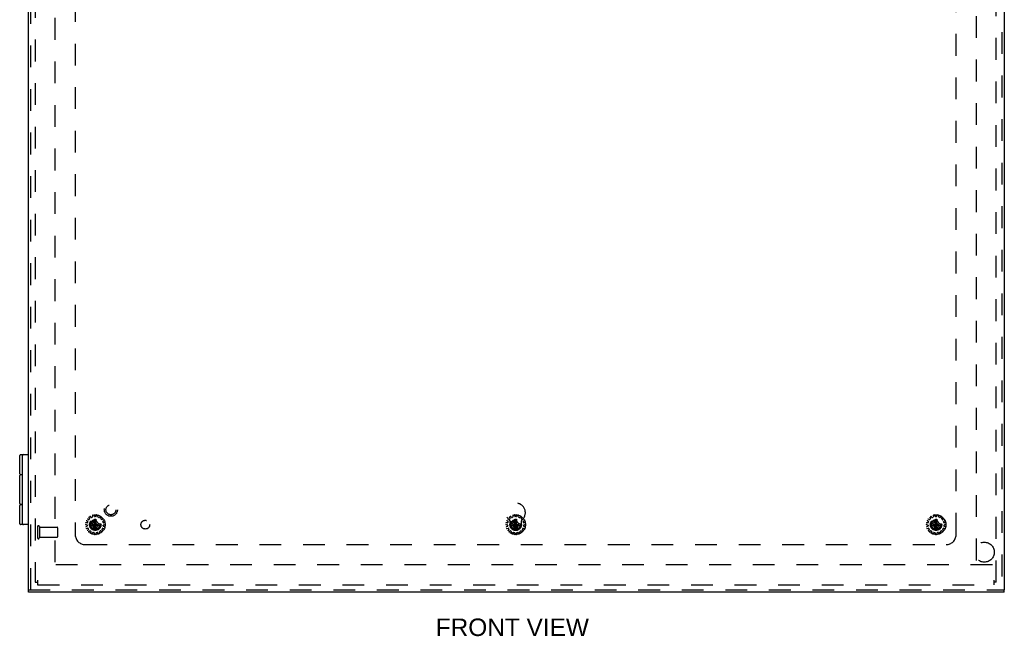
# Model space of a CAD drawing. Header units: inches. Extents: x 0 to 98.9, y 0 to 64.
# Tile 5 of 12: x 20.3 to 44.9, y 16.1 to 31.5. Entities that reach past the tile are written whole.
import ezdxf

# ---------------------------------------------------------------- set-up
doc = ezdxf.new("R2010")
doc.units = ezdxf.units.IN
doc.header["$LTSCALE"] = 5.44
doc.header["$MEASUREMENT"] = 0
doc.linetypes.add('HIDDEN', pattern=[0.2, 0.1, -0.1])
for name, color, linetype in [('DEFAULT_2', 8, 'HIDDEN'), ('DIMENSIONS', 7, 'CONTINUOUS'), ('DOOR_ASSEMBLY', 7, 'CONTINUOUS'), ('SUBPANEL', 7, 'CONTINUOUS')]:
    doc.layers.add(name, color=color, linetype=linetype)
doc.styles.get("Standard").update_dxf_attribs({"font": 'arial.ttf'})

msp = doc.modelspace()

# ---------------------------------------------------------------- linework, layer by layer
at = {"layer": 'DEFAULT_2', "color": 8, "linetype": 'HIDDEN'}
for p, q in [((20.698, 47.314), (20.698, 17.434)), ((44.698, 17.434), (44.698, 47.314)), ((21.198, 17.934), (21.198, 46.814)), ((44.198, 46.814), (44.198, 17.934)), ((21.982, 18.973), (22.006, 18.957)), ((22.01, 18.945), (22.003, 18.926)), ((22.03, 18.999), (22.004, 19.011)), ((22.041, 19.052), (22.056, 19.028)), ((22.055, 19.016), (22.042, 19.001)), ((22.095, 19.056), (22.077, 19.078)), ((22.125, 19.062), (22.107, 19.053)), ((22.127, 19.101), (22.131, 19.072)), ((22.148, 18.924), (22.18, 18.978)), ((22.178, 19.082), (22.17, 19.11)), ((22.216, 18.734), (22.18, 19.014)), ((22.18, 19.013), (22.18, 19.014)), ((22.18, 18.734), (22.216, 19.014)), ((22.18, 18.978), (22.18, 19.013)), ((22.216, 18.769), (22.18, 18.978)), ((22.18, 18.769), (22.216, 18.978)), ((22.208, 19.075), (22.188, 19.075)), ((22.216, 19.014), (22.216, 19.013)), ((22.216, 19.013), (22.216, 18.978)), ((22.216, 18.978), (22.247, 18.924)), ((22.225, 19.11), (22.217, 19.082)), ((22.264, 19.072), (22.268, 19.101)), ((22.289, 19.053), (22.27, 19.062)), ((22.319, 19.078), (22.3, 19.056)), ((22.339, 19.028), (22.354, 19.052)), ((22.354, 19.001), (22.34, 19.016)), ((22.391, 19.011), (22.366, 18.999)), ((22.392, 18.926), (22.386, 18.945)), ((22.39, 18.957), (22.413, 18.973)), ((32.482, 18.973), (32.506, 18.957)), ((32.51, 18.945), (32.503, 18.926)), ((32.53, 18.999), (32.504, 19.011)), ((32.541, 19.052), (32.556, 19.028)), ((32.555, 19.016), (32.542, 19.001)), ((32.595, 19.056), (32.577, 19.078)), ((32.625, 19.062), (32.607, 19.053)), ((32.627, 19.101), (32.631, 19.072)), ((32.648, 18.924), (32.68, 18.978)), ((32.678, 19.082), (32.67, 19.11)), ((32.716, 18.734), (32.68, 19.014)), ((32.68, 19.013), (32.68, 19.014)), ((32.68, 18.734), (32.716, 19.014)), ((32.68, 18.978), (32.68, 19.013)), ((32.716, 18.769), (32.68, 18.978)), ((32.68, 18.769), (32.716, 18.978)), ((32.708, 19.075), (32.688, 19.075)), ((32.716, 19.014), (32.716, 19.013)), ((32.716, 19.013), (32.716, 18.978)), ((32.716, 18.978), (32.747, 18.924)), ((32.725, 19.11), (32.717, 19.082)), ((32.764, 19.072), (32.768, 19.101)), ((32.789, 19.053), (32.77, 19.062)), ((32.819, 19.078), (32.8, 19.056)), ((32.839, 19.028), (32.854, 19.052)), ((32.854, 19.001), (32.84, 19.016)), ((32.891, 19.011), (32.866, 18.999)), ((32.892, 18.926), (32.886, 18.945)), ((32.89, 18.957), (32.913, 18.973)), ((42.982, 18.973), (43.006, 18.957)), ((43.01, 18.945), (43.003, 18.926)), ((43.03, 18.999), (43.004, 19.011)), ((43.041, 19.052), (43.056, 19.028)), ((43.055, 19.016), (43.042, 19.001)), ((43.095, 19.056), (43.077, 19.078)), ((43.125, 19.062), (43.107, 19.053)), ((43.127, 19.101), (43.131, 19.072)), ((43.148, 18.924), (43.18, 18.978)), ((43.178, 19.082), (43.17, 19.11)), ((43.216, 18.734), (43.18, 19.014)), ((43.18, 19.013), (43.18, 19.014)), ((43.18, 18.734), (43.216, 19.014)), ((43.18, 18.978), (43.18, 19.013)), ((43.216, 18.769), (43.18, 18.978)), ((43.18, 18.769), (43.216, 18.978)), ((43.208, 19.075), (43.188, 19.075)), ((43.216, 19.014), (43.216, 19.013)), ((43.216, 19.013), (43.216, 18.978)), ((43.216, 18.978), (43.247, 18.924)), ((43.225, 19.11), (43.217, 19.082)), ((43.264, 19.072), (43.268, 19.101)), ((43.289, 19.053), (43.27, 19.062)), ((43.319, 19.078), (43.3, 19.056)), ((43.339, 19.028), (43.354, 19.052)), ((43.354, 19.001), (43.34, 19.016)), ((43.391, 19.011), (43.366, 18.999)), ((43.392, 18.926), (43.386, 18.945)), ((43.39, 18.957), (43.413, 18.973)), ((20.758, 18.826), (20.758, 18.542)), ((20.801, 18.826), (20.801, 18.542)), ((20.801, 18.808), (21.248, 18.808)), ((21.258, 18.798), (21.258, 18.57)), ((21.96, 18.877), (21.989, 18.872)), ((21.994, 18.92), (21.965, 18.921)), ((21.993, 18.833), (21.966, 18.822)), ((21.98, 18.78), (22.008, 18.787)), ((21.997, 18.863), (21.999, 18.843)), ((22.027, 18.753), (22.007, 18.732)), ((22.019, 18.782), (22.029, 18.765)), ((22.037, 18.699), (22.059, 18.717)), ((22.057, 18.892), (22.338, 18.856)), ((22.057, 18.892), (22.058, 18.892)), ((22.057, 18.856), (22.338, 18.892)), ((22.058, 18.856), (22.057, 18.856)), ((22.058, 18.892), (22.093, 18.892)), ((22.093, 18.856), (22.058, 18.856)), ((22.071, 18.717), (22.088, 18.705)), ((22.091, 18.694), (22.081, 18.667)), ((22.093, 18.892), (22.148, 18.924)), ((22.093, 18.892), (22.302, 18.856)), ((22.093, 18.856), (22.302, 18.892)), ((22.148, 18.824), (22.093, 18.856)), ((22.247, 18.824), (22.148, 18.924)), ((22.148, 18.824), (22.247, 18.924)), ((22.18, 18.769), (22.148, 18.824)), ((22.18, 18.735), (22.18, 18.769)), ((22.18, 18.734), (22.18, 18.735)), ((22.247, 18.824), (22.216, 18.769)), ((22.216, 18.769), (22.216, 18.735)), ((22.216, 18.735), (22.216, 18.734)), ((22.247, 18.924), (22.302, 18.892)), ((22.302, 18.856), (22.247, 18.824)), ((22.302, 18.892), (22.337, 18.892)), ((22.337, 18.856), (22.302, 18.856)), ((22.314, 18.667), (22.304, 18.694)), ((22.308, 18.705), (22.324, 18.717)), ((22.336, 18.717), (22.359, 18.699)), ((22.337, 18.892), (22.338, 18.892)), ((22.338, 18.856), (22.337, 18.856)), ((22.367, 18.765), (22.377, 18.782)), ((22.388, 18.732), (22.368, 18.753)), ((22.388, 18.787), (22.416, 18.78)), ((22.397, 18.843), (22.399, 18.863)), ((22.43, 18.921), (22.402, 18.92)), ((22.429, 18.822), (22.403, 18.833)), ((22.407, 18.872), (22.435, 18.877)), ((32.46, 18.877), (32.489, 18.872)), ((32.494, 18.92), (32.465, 18.921)), ((32.493, 18.833), (32.466, 18.822)), ((32.48, 18.78), (32.508, 18.787)), ((32.497, 18.863), (32.499, 18.843)), ((32.527, 18.753), (32.507, 18.732)), ((32.519, 18.782), (32.529, 18.765)), ((32.537, 18.699), (32.559, 18.717)), ((32.557, 18.856), (32.838, 18.892)), ((32.557, 18.892), (32.558, 18.892)), ((32.557, 18.892), (32.838, 18.856)), ((32.558, 18.856), (32.557, 18.856)), ((32.558, 18.892), (32.593, 18.892)), ((32.593, 18.856), (32.558, 18.856)), ((32.571, 18.717), (32.588, 18.705)), ((32.591, 18.694), (32.581, 18.667)), ((32.593, 18.892), (32.648, 18.924)), ((32.593, 18.856), (32.802, 18.892)), ((32.593, 18.892), (32.802, 18.856)), ((32.648, 18.824), (32.593, 18.856)), ((32.648, 18.924), (32.747, 18.824)), ((32.648, 18.824), (32.747, 18.924)), ((32.68, 18.769), (32.648, 18.824)), ((32.68, 18.735), (32.68, 18.769)), ((32.68, 18.734), (32.68, 18.735)), ((32.747, 18.824), (32.716, 18.769)), ((32.716, 18.769), (32.716, 18.735)), ((32.716, 18.735), (32.716, 18.734)), ((32.747, 18.924), (32.802, 18.892)), ((32.802, 18.856), (32.747, 18.824)), ((32.802, 18.892), (32.837, 18.892)), ((32.837, 18.856), (32.802, 18.856)), ((32.814, 18.667), (32.804, 18.694)), ((32.808, 18.705), (32.824, 18.717)), ((32.836, 18.717), (32.859, 18.699)), ((32.837, 18.892), (32.838, 18.892)), ((32.838, 18.856), (32.837, 18.856)), ((32.867, 18.765), (32.877, 18.782)), ((32.888, 18.732), (32.868, 18.753)), ((32.888, 18.787), (32.916, 18.78)), ((32.897, 18.843), (32.899, 18.863)), ((32.93, 18.921), (32.902, 18.92)), ((32.929, 18.822), (32.903, 18.833)), ((32.907, 18.872), (32.935, 18.877)), ((42.96, 18.877), (42.989, 18.872)), ((42.994, 18.92), (42.965, 18.921)), ((42.993, 18.833), (42.966, 18.822)), ((42.98, 18.78), (43.008, 18.787)), ((42.997, 18.863), (42.999, 18.843)), ((43.027, 18.753), (43.007, 18.732)), ((43.019, 18.782), (43.029, 18.765)), ((43.037, 18.699), (43.059, 18.717)), ((43.057, 18.856), (43.338, 18.892)), ((43.057, 18.892), (43.058, 18.892)), ((43.057, 18.892), (43.338, 18.856)), ((43.058, 18.856), (43.057, 18.856)), ((43.058, 18.892), (43.093, 18.892)), ((43.093, 18.856), (43.058, 18.856)), ((43.071, 18.717), (43.088, 18.705)), ((43.091, 18.694), (43.081, 18.667)), ((43.093, 18.892), (43.148, 18.924)), ((43.093, 18.856), (43.302, 18.892)), ((43.093, 18.892), (43.302, 18.856)), ((43.148, 18.824), (43.093, 18.856)), ((43.148, 18.924), (43.247, 18.824)), ((43.148, 18.824), (43.247, 18.924)), ((43.18, 18.769), (43.148, 18.824)), ((43.18, 18.735), (43.18, 18.769)), ((43.18, 18.734), (43.18, 18.735)), ((43.247, 18.824), (43.216, 18.769)), ((43.216, 18.769), (43.216, 18.735)), ((43.216, 18.735), (43.216, 18.734)), ((43.247, 18.924), (43.302, 18.892)), ((43.302, 18.856), (43.247, 18.824)), ((43.302, 18.892), (43.337, 18.892)), ((43.337, 18.856), (43.302, 18.856)), ((43.314, 18.667), (43.304, 18.694)), ((43.308, 18.705), (43.324, 18.717)), ((43.336, 18.717), (43.359, 18.699)), ((43.337, 18.892), (43.338, 18.892)), ((43.338, 18.856), (43.337, 18.856)), ((43.367, 18.765), (43.377, 18.782)), ((43.388, 18.732), (43.368, 18.753)), ((43.388, 18.787), (43.416, 18.78)), ((43.397, 18.843), (43.399, 18.863)), ((43.43, 18.921), (43.402, 18.92)), ((43.429, 18.822), (43.403, 18.833)), ((43.407, 18.872), (43.435, 18.877)), ((20.801, 18.56), (21.248, 18.56)), ((22.122, 18.649), (22.135, 18.674)), ((22.146, 18.679), (22.166, 18.675)), ((22.174, 18.666), (22.176, 18.637)), ((22.22, 18.637), (22.222, 18.666)), ((22.23, 18.675), (22.249, 18.679)), ((22.26, 18.674), (22.274, 18.649)), ((32.622, 18.649), (32.635, 18.674)), ((32.646, 18.679), (32.666, 18.675)), ((32.674, 18.666), (32.676, 18.637)), ((32.72, 18.637), (32.722, 18.666)), ((32.73, 18.675), (32.749, 18.679)), ((32.76, 18.674), (32.774, 18.649)), ((43.122, 18.649), (43.135, 18.674)), ((43.146, 18.679), (43.166, 18.675)), ((43.174, 18.666), (43.176, 18.637)), ((43.22, 18.637), (43.222, 18.666)), ((43.23, 18.675), (43.249, 18.679)), ((43.26, 18.674), (43.274, 18.649)), ((44.606, 17.874), (20.789, 17.874)), ((20.758, 17.486), (20.758, 17.374)), ((44.638, 17.486), (44.638, 17.374)), ((20.698, 17.434), (20.758, 17.434)), ((20.758, 17.374), (44.638, 17.374)), ((44.698, 17.434), (44.638, 17.434))]:
    msp.add_line(p, q, dxfattribs=at)
for points in [[(22.18, 19.014), (22.186, 19.014), (22.192, 19.014), (22.198, 19.014), (22.204, 19.014), (22.21, 19.014), (22.216, 19.014)], [(32.68, 19.014), (32.686, 19.014), (32.692, 19.014), (32.698, 19.014), (32.704, 19.014), (32.71, 19.014), (32.716, 19.014)], [(43.18, 19.014), (43.186, 19.014), (43.192, 19.014), (43.198, 19.014), (43.204, 19.014), (43.21, 19.014), (43.216, 19.014)], [(22.057, 18.874), (22.057, 18.877), (22.057, 18.88), (22.057, 18.883), (22.057, 18.886), (22.057, 18.889), (22.057, 18.892)], [(22.057, 18.856), (22.057, 18.859), (22.057, 18.862), (22.057, 18.865), (22.057, 18.868), (22.057, 18.871), (22.057, 18.874)], [(22.216, 18.734), (22.21, 18.733), (22.204, 18.733), (22.198, 18.733), (22.192, 18.733), (22.186, 18.733), (22.18, 18.734)], [(22.338, 18.892), (22.338, 18.889), (22.338, 18.886), (22.338, 18.883), (22.338, 18.88), (22.338, 18.877), (22.338, 18.874)], [(22.338, 18.874), (22.338, 18.871), (22.338, 18.868), (22.338, 18.865), (22.338, 18.862), (22.338, 18.859), (22.338, 18.856)], [(32.557, 18.874), (32.557, 18.877), (32.557, 18.88), (32.557, 18.883), (32.557, 18.886), (32.557, 18.889), (32.557, 18.892)], [(32.557, 18.856), (32.557, 18.859), (32.557, 18.862), (32.557, 18.865), (32.557, 18.868), (32.557, 18.871), (32.557, 18.874)], [(32.716, 18.734), (32.71, 18.733), (32.704, 18.733), (32.698, 18.733), (32.692, 18.733), (32.686, 18.733), (32.68, 18.734)], [(32.838, 18.892), (32.838, 18.889), (32.838, 18.886), (32.838, 18.883), (32.838, 18.88), (32.838, 18.877), (32.838, 18.874)], [(32.838, 18.874), (32.838, 18.871), (32.838, 18.868), (32.838, 18.865), (32.838, 18.862), (32.838, 18.859), (32.838, 18.856)], [(43.057, 18.874), (43.057, 18.877), (43.057, 18.88), (43.057, 18.883), (43.057, 18.886), (43.057, 18.889), (43.057, 18.892)], [(43.057, 18.856), (43.057, 18.859), (43.057, 18.862), (43.057, 18.865), (43.057, 18.868), (43.057, 18.871), (43.057, 18.874)], [(43.216, 18.734), (43.21, 18.733), (43.204, 18.733), (43.198, 18.733), (43.192, 18.733), (43.186, 18.733), (43.18, 18.734)], [(43.338, 18.892), (43.338, 18.889), (43.338, 18.886), (43.338, 18.883), (43.338, 18.88), (43.338, 18.877), (43.338, 18.874)], [(43.338, 18.874), (43.338, 18.871), (43.338, 18.868), (43.338, 18.865), (43.338, 18.862), (43.338, 18.859), (43.338, 18.856)]]:
    msp.add_lwpolyline(points, dxfattribs=at)
for centre, radius in [((22.198, 18.874), 0.246), ((22.198, 18.874), 0.143), ((22.198, 18.874), 0.128), ((22.198, 18.874), 0.124), ((22.198, 18.874), 0.114), ((32.698, 18.874), 0.246), ((32.698, 18.874), 0.143), ((32.698, 18.874), 0.128), ((32.698, 18.874), 0.124), ((32.698, 18.874), 0.114), ((43.198, 18.874), 0.246), ((43.198, 18.874), 0.143), ((43.198, 18.874), 0.128), ((43.198, 18.874), 0.124), ((43.198, 18.874), 0.114)]:
    msp.add_circle(centre, radius, dxfattribs=at)
for centre, radius, start, end in [((21.988, 18.981), 0.01, 152.9326, 235.8493), ((22, 19.002), 0.01, 64.1507, 147.0674), ((22, 18.949), 0.01, 342, 55.8493), ((22.034, 19.008), 0.01, 244.1507, 318), ((22.049, 19.057), 0.01, 128.9326, 211.8493), ((22.048, 19.022), 0.01, 318, 31.8493), ((22.069, 19.072), 0.01, 40.1507, 123.0674), ((22.103, 19.063), 0.01, 220.1507, 294), ((22.121, 19.071), 0.01, 294, 7.8493), ((22.137, 19.102), 0.01, 104.9326, 187.8493), ((22.16, 19.107), 0.01, 16.1507, 99.0674), ((22.188, 19.085), 0.01, 196.1507, 270), ((22.208, 19.085), 0.01, 270, 343.8493), ((22.235, 19.107), 0.01, 80.9326, 163.8493), ((22.258, 19.102), 0.01, 352.1507, 75.0674), ((22.274, 19.071), 0.01, 172.1507, 246), ((22.293, 19.063), 0.01, 246, 319.8493), ((22.326, 19.072), 0.01, 56.9326, 139.8493), ((22.348, 19.022), 0.01, 148.1507, 222), ((22.346, 19.057), 0.01, 328.1507, 51.0674), ((22.361, 19.008), 0.01, 222, 295.8493), ((22.395, 18.949), 0.01, 124.1507, 198), ((22.396, 19.002), 0.01, 32.9326, 115.8493), ((22.408, 18.981), 0.01, 304.1507, 27.0674), ((32.488, 18.981), 0.01, 152.9326, 235.8493), ((32.5, 19.002), 0.01, 64.1507, 147.0674), ((32.5, 18.949), 0.01, 342, 55.8493), ((32.534, 19.008), 0.01, 244.1507, 318), ((32.549, 19.057), 0.01, 128.9326, 211.8493), ((32.548, 19.022), 0.01, 318, 31.8493), ((32.569, 19.072), 0.01, 40.1507, 123.0674), ((32.603, 19.063), 0.01, 220.1507, 294), ((32.621, 19.071), 0.01, 294, 7.8493), ((32.637, 19.102), 0.01, 104.9326, 187.8493), ((32.66, 19.107), 0.01, 16.1507, 99.0674), ((32.688, 19.085), 0.01, 196.1507, 270), ((32.708, 19.085), 0.01, 270, 343.8493), ((32.735, 19.107), 0.01, 80.9326, 163.8493), ((32.758, 19.102), 0.01, 352.1507, 75.0674), ((32.774, 19.071), 0.01, 172.1507, 246), ((32.793, 19.063), 0.01, 246, 319.8493), ((32.826, 19.072), 0.01, 56.9326, 139.8493), ((32.848, 19.022), 0.01, 148.1507, 222), ((32.846, 19.057), 0.01, 328.1507, 51.0674), ((32.861, 19.008), 0.01, 222, 295.8493), ((32.895, 18.949), 0.01, 124.1507, 198), ((32.896, 19.002), 0.01, 32.9326, 115.8493), ((32.908, 18.981), 0.01, 304.1507, 27.0674), ((42.988, 18.981), 0.01, 152.9326, 235.8493), ((43, 19.002), 0.01, 64.1507, 147.0674), ((43, 18.949), 0.01, 342, 55.8493), ((43.034, 19.008), 0.01, 244.1507, 318), ((43.049, 19.057), 0.01, 128.9326, 211.8493), ((43.048, 19.022), 0.01, 318, 31.8493), ((43.069, 19.072), 0.01, 40.1507, 123.0674), ((43.103, 19.063), 0.01, 220.1507, 294), ((43.121, 19.071), 0.01, 294, 7.8493), ((43.137, 19.102), 0.01, 104.9326, 187.8493), ((43.16, 19.107), 0.01, 16.1507, 99.0674), ((43.188, 19.085), 0.01, 196.1507, 270), ((43.208, 19.085), 0.01, 270, 343.8493), ((43.235, 19.107), 0.01, 80.9326, 163.8493), ((43.258, 19.102), 0.01, 352.1507, 75.0674), ((43.274, 19.071), 0.01, 172.1507, 246), ((43.293, 19.063), 0.01, 246, 319.8493), ((43.326, 19.072), 0.01, 56.9326, 139.8493), ((43.348, 19.022), 0.01, 148.1507, 222), ((43.346, 19.057), 0.01, 328.1507, 51.0674), ((43.361, 19.008), 0.01, 222, 295.8493), ((43.395, 18.949), 0.01, 124.1507, 198), ((43.396, 19.002), 0.01, 32.9326, 115.8493), ((43.408, 18.981), 0.01, 304.1507, 27.0674), ((20.779, 18.826), 0.0215, 0, 180), ((21.248, 18.798), 0.01, 0, 90), ((21.962, 18.886), 0.01, 176.9326, 259.8493), ((21.965, 18.911), 0.01, 88.1507, 171.0674), ((21.97, 18.813), 0.01, 112.1507, 195.0674), ((21.977, 18.79), 0.01, 200.9326, 283.8493), ((21.987, 18.862), 0.01, 6, 79.8493), ((21.989, 18.842), 0.01, 292.1507, 6), ((21.994, 18.93), 0.01, 268.1507, 342), ((22.014, 18.725), 0.01, 136.1507, 219.0674), ((22.01, 18.777), 0.01, 30, 103.8493), ((22.031, 18.707), 0.01, 224.9326, 307.8493), ((22.02, 18.76), 0.01, 316.1507, 30), ((22.066, 18.709), 0.01, 54, 127.8493), ((22.082, 18.697), 0.01, 340.1507, 54), ((22.314, 18.697), 0.01, 126, 199.8493), ((22.33, 18.709), 0.01, 52.1507, 126), ((22.365, 18.707), 0.01, 232.1507, 315.0674), ((22.375, 18.76), 0.01, 150, 223.8493), ((22.385, 18.777), 0.01, 76.1507, 150), ((22.381, 18.725), 0.01, 320.9326, 43.8493), ((22.401, 18.93), 0.01, 198, 271.8493), ((22.406, 18.842), 0.01, 174, 247.8493), ((22.409, 18.862), 0.01, 100.1507, 174), ((22.418, 18.79), 0.01, 256.1507, 339.0674), ((22.426, 18.813), 0.01, 344.9326, 67.8493), ((22.431, 18.911), 0.01, 8.9326, 91.8493), ((22.433, 18.886), 0.01, 280.1507, 3.0674), ((32.462, 18.886), 0.01, 176.9326, 259.8493), ((32.465, 18.911), 0.01, 88.1507, 171.0674), ((32.47, 18.813), 0.01, 112.1507, 195.0674), ((32.477, 18.79), 0.01, 200.9326, 283.8493), ((32.487, 18.862), 0.01, 6, 79.8493), ((32.489, 18.842), 0.01, 292.1507, 6), ((32.494, 18.93), 0.01, 268.1507, 342), ((32.514, 18.725), 0.01, 136.1507, 219.0674), ((32.51, 18.777), 0.01, 30, 103.8493), ((32.531, 18.707), 0.01, 224.9326, 307.8493), ((32.52, 18.76), 0.01, 316.1507, 30), ((32.566, 18.709), 0.01, 54, 127.8493), ((32.582, 18.697), 0.01, 340.1507, 54), ((32.814, 18.697), 0.01, 126, 199.8493), ((32.83, 18.709), 0.01, 52.1507, 126), ((32.865, 18.707), 0.01, 232.1507, 315.0674), ((32.875, 18.76), 0.01, 150, 223.8493), ((32.885, 18.777), 0.01, 76.1507, 150), ((32.881, 18.725), 0.01, 320.9326, 43.8493), ((32.901, 18.93), 0.01, 198, 271.8493), ((32.906, 18.842), 0.01, 174, 247.8493), ((32.909, 18.862), 0.01, 100.1507, 174), ((32.918, 18.79), 0.01, 256.1507, 339.0674), ((32.926, 18.813), 0.01, 344.9326, 67.8493), ((32.931, 18.911), 0.01, 8.9326, 91.8493), ((32.933, 18.886), 0.01, 280.1507, 3.0674), ((42.962, 18.886), 0.01, 176.9326, 259.8493), ((42.965, 18.911), 0.01, 88.1507, 171.0674), ((42.97, 18.813), 0.01, 112.1507, 195.0674), ((42.977, 18.79), 0.01, 200.9326, 283.8493), ((42.987, 18.862), 0.01, 6, 79.8493), ((42.989, 18.842), 0.01, 292.1507, 6), ((42.994, 18.93), 0.01, 268.1507, 342), ((43.014, 18.725), 0.01, 136.1507, 219.0674), ((43.01, 18.777), 0.01, 30, 103.8493), ((43.031, 18.707), 0.01, 224.9326, 307.8493), ((43.02, 18.76), 0.01, 316.1507, 30), ((43.066, 18.709), 0.01, 54, 127.8493), ((43.082, 18.697), 0.01, 340.1507, 54), ((43.314, 18.697), 0.01, 126, 199.8493), ((43.33, 18.709), 0.01, 52.1507, 126), ((43.365, 18.707), 0.01, 232.1507, 315.0674), ((43.375, 18.76), 0.01, 150, 223.8493), ((43.385, 18.777), 0.01, 76.1507, 150), ((43.381, 18.725), 0.01, 320.9326, 43.8493), ((43.401, 18.93), 0.01, 198, 271.8493), ((43.406, 18.842), 0.01, 174, 247.8493), ((43.409, 18.862), 0.01, 100.1507, 174), ((43.418, 18.79), 0.01, 256.1507, 339.0674), ((43.426, 18.813), 0.01, 344.9326, 67.8493), ((43.431, 18.911), 0.01, 8.9326, 91.8493), ((43.433, 18.886), 0.01, 280.1507, 3.0674), ((20.779, 18.542), 0.0215, 180, 360), ((21.248, 18.57), 0.01, 270, 360), ((22.091, 18.663), 0.01, 160.1507, 243.0674), ((22.113, 18.654), 0.01, 248.9326, 331.8493), ((22.144, 18.67), 0.01, 78, 151.8493), ((22.164, 18.665), 0.01, 4.1507, 78), ((22.186, 18.638), 0.01, 184.1507, 267.0674), ((22.21, 18.638), 0.01, 272.9326, 355.8493), ((22.232, 18.665), 0.01, 102, 175.8493), ((22.251, 18.67), 0.01, 28.1507, 102), ((22.283, 18.654), 0.01, 208.1507, 291.0674), ((22.305, 18.663), 0.01, 296.9326, 19.8493), ((32.591, 18.663), 0.01, 160.1507, 243.0674), ((32.613, 18.654), 0.01, 248.9326, 331.8493), ((32.644, 18.67), 0.01, 78, 151.8493), ((32.664, 18.665), 0.01, 4.1507, 78), ((32.686, 18.638), 0.01, 184.1507, 267.0674), ((32.71, 18.638), 0.01, 272.9326, 355.8493), ((32.732, 18.665), 0.01, 102, 175.8493), ((32.751, 18.67), 0.01, 28.1507, 102), ((32.783, 18.654), 0.01, 208.1507, 291.0674), ((32.805, 18.663), 0.01, 296.9326, 19.8493), ((43.091, 18.663), 0.01, 160.1507, 243.0674), ((43.113, 18.654), 0.01, 248.9326, 331.8493), ((43.144, 18.67), 0.01, 78, 151.8493), ((43.164, 18.665), 0.01, 4.1507, 78), ((43.186, 18.638), 0.01, 184.1507, 267.0674), ((43.21, 18.638), 0.01, 272.9326, 355.8493), ((43.232, 18.665), 0.01, 102, 175.8493), ((43.251, 18.67), 0.01, 28.1507, 102), ((43.283, 18.654), 0.01, 208.1507, 291.0674), ((43.305, 18.663), 0.01, 296.9326, 19.8493)]:
    msp.add_arc(centre, radius, start, end, dxfattribs=at)
at = {"layer": 'DOOR_ASSEMBLY', "color": 3, "linetype": 'Continuous'}
for p, q in [((20.528, 17.246), (20.528, 47.501)), ((44.903, 47.501), (44.903, 17.246)), ((44.903, 17.186), (20.528, 17.186))]:
    msp.add_line(p, q, dxfattribs=at)
at = {"layer": 'DOOR_ASSEMBLY', "color": 8, "linetype": 'HIDDEN'}
for p, q in [((20.588, 17.246), (20.588, 47.501)), ((44.843, 47.501), (44.843, 17.246)), ((20.528, 17.246), (44.903, 17.246))]:
    msp.add_line(p, q, dxfattribs=at)
at = {"layer": 'DOOR_ASSEMBLY', "color": 7, "linetype": 'Continuous'}
for p, q in [((20.314, 20.144), (20.314, 20.604)), ((20.334, 20.624), (20.528, 20.624)), ((20.383, 18.894), (20.383, 20.604)), ((20.31, 19.399), (20.31, 20.099)), ((20.383, 20.119), (20.33, 20.119)), ((20.334, 20.124), (20.383, 20.124)), ((20.314, 18.894), (20.314, 19.354)), ((20.33, 19.379), (20.383, 19.379)), ((20.383, 19.374), (20.334, 19.374)), ((20.528, 18.874), (20.334, 18.874)), ((20.528, 17.186), (20.528, 17.246)), ((44.903, 17.186), (44.903, 17.246))]:
    msp.add_line(p, q, dxfattribs=at)
at = {"layer": 'DOOR_ASSEMBLY', "color": 8, "linetype": 'HIDDEN'}
for centre, radius in [((22.588, 19.246), 0.164), ((22.588, 19.246), 0.124), ((44.403, 18.186), 0.25)]:
    msp.add_circle(centre, radius, dxfattribs=at)
at = {"layer": 'DOOR_ASSEMBLY', "color": 7, "linetype": 'Continuous'}
for centre, start, end in [((20.334, 20.604), 90, 180), ((20.403, 20.604), 90, 180), ((20.33, 20.099), 90, 180), ((20.334, 20.144), 180, 270), ((20.33, 19.399), 180, 270), ((20.334, 19.354), 90, 180), ((20.334, 18.894), 180, 270), ((20.403, 18.894), 180, 270)]:
    msp.add_arc(centre, 0.02, start, end, dxfattribs=at)
at = {"layer": 'SUBPANEL', "color": 8, "linetype": 'HIDDEN'}
for p, q in [((21.698, 46.124), (21.698, 18.624)), ((43.698, 18.624), (43.698, 46.124)), ((32.557, 18.874), (32.557, 18.962)), ((32.838, 18.962), (32.838, 18.874)), ((21.948, 18.374), (43.448, 18.374))]:
    msp.add_line(p, q, dxfattribs=at)
for centre, radius in [((22.198, 18.874), 0.141), ((23.448, 18.874), 0.109), ((43.198, 18.874), 0.141)]:
    msp.add_circle(centre, radius, dxfattribs=at)
for centre, radius, start, end in [((32.698, 19.174), 0.242, 308.8172, 231.1828), ((32.527, 18.962), 0.03, 0, 51.1828), ((32.868, 18.962), 0.03, 128.8172, 180), ((32.698, 18.874), 0.141, 180, 360), ((21.948, 18.624), 0.25, 180, 270), ((43.448, 18.624), 0.25, 270, 360)]:
    msp.add_arc(centre, radius, start, end, dxfattribs=at)

# ---------------------------------------------------------------- texts
at = {"layer": 'DIMENSIONS', "color": 2, "linetype": 'Continuous', "insert": (32.615, 16.528), "char_height": 0.4364, "width": 3.81859, "attachment_point": 2, "line_spacing_factor": 0.9}
msp.add_mtext('FRONT VIEW', dxfattribs=at)

doc.saveas('drawing.dxf')
